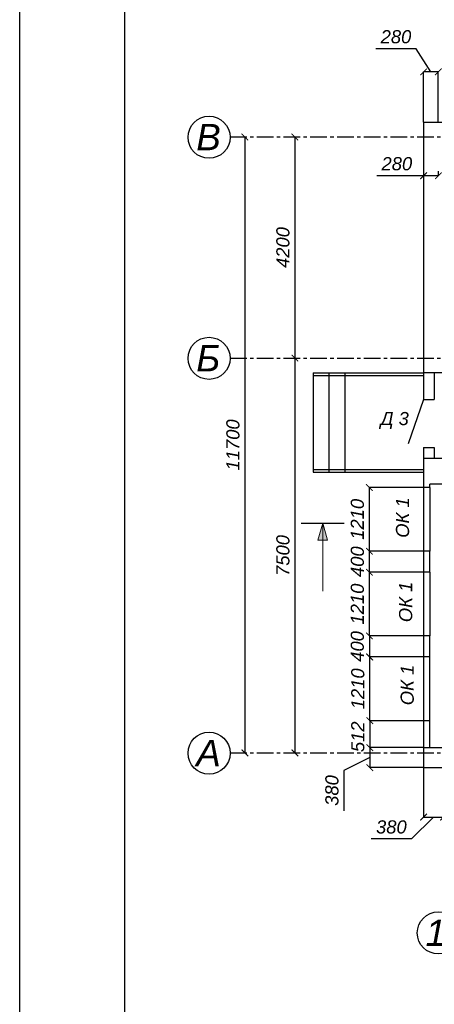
# Model space of a CAD drawing. Header units: millimetres. Extents: x 84778 to 227326, y -44398 to 146312.
# Tile 4 of 67: x 143226 to 151109, y -22334 to -3630. Entities that reach past the tile are written whole.
import ezdxf

# ---------------------------------------------------------------- set-up
doc = ezdxf.new("R2010")
doc.units = ezdxf.units.MM
doc.header["$LTSCALE"] = 10
doc.linetypes.add('CENTER', pattern=[50.8, 31.75, -6.35, 6.35, -6.35])
for name, color, linetype in [('Осевая', 7, 'CENTER'), ('Размерная', 7, 'Continuous'), ('Текст', 7, 'Continuous')]:
    doc.layers.add(name, color=color, linetype=linetype)
doc.layers.add('Основная', color=7, linetype='Continuous', lineweight=30)
doc.layers.add('Тонкая', color=7, linetype='Continuous', lineweight=25)
doc.styles.add('STIL 888', font='ARIALI.TTF')
doc.dimstyles.new('ISO-25$0', dxfattribs={"dimtxt": 250, "dimasz": 125, "dimexe": 1.25, "dimexo": 0.625, "dimgap": 100, "dimtad": 1, "dimdec": 0, "dimtxsty": 'STIL 888', "dimblk": 'ARCHTICK', "dimcen": 2.5, "dimadec": 0, "dimazin": 0, "dimtfac": 1, "dimtdec": 0, "dimtmove": 0, "dimatfit": 3, "dimfxl": 0, "dimarcsym": 0})

# ---------------------------------------------------------------- blocks, each defined once
blk = doc.blocks.new('_ArchTick')
at = {"color": 0, "linetype": 'ByBlock', "const_width": 0.15}
blk.add_lwpolyline([(-0.5, -0.5), (0.5, 0.5)], dxfattribs=at)
blk = doc.blocks.new('*D15')
at = {"layer": 'Defpoints', "color": 0, "linetype": 'Continuous', "ltscale": 1000}
for p in [(148458, -5858), (148458, -10058), (148458, -10058)]:
    blk.add_point(p, dxfattribs=at)
at = {"layer": 'Размерная', "color": 0, "linetype": 'Continuous', "lineweight": -2, "ltscale": 1000}
for p, q in [((148458, -5858), (148457, -5858)), ((148458, -5858), (148458, -10058)), ((148458, -10058), (148457, -10058))]:
    blk.add_line(p, q, dxfattribs=at)
at = {"layer": 'Размерная', "color": 0, "linetype": 'Continuous', "lineweight": -2, "ltscale": 1000, "xscale": 125, "yscale": 125, "zscale": 125}
for p, rotation in [((148458, -5858), 90), ((148458, -10058), 270)]:
    blk.add_blockref('_ArchTick', p, dxfattribs=dict(at, rotation=rotation))
at = {"layer": 'Размерная', "color": 0, "linetype": 'Continuous', "ltscale": 1000, "insert": (148231, -7958), "char_height": 250, "attachment_point": 5, "rotation": 90, "style": 'STIL 888'}
blk.add_mtext('4200', dxfattribs=at)
blk = doc.blocks.new('*D16')
at = {"layer": 'Defpoints', "color": 0, "linetype": 'Continuous', "ltscale": 1000}
for p in [(148458, -10058), (148458, -17558), (148458, -17558)]:
    blk.add_point(p, dxfattribs=at)
at = {"layer": 'Размерная', "color": 0, "linetype": 'Continuous', "lineweight": -2, "ltscale": 1000}
for p, q in [((148458, -10058), (148457, -10058)), ((148458, -10058), (148458, -17558)), ((148458, -17558), (148457, -17558))]:
    blk.add_line(p, q, dxfattribs=at)
at = {"layer": 'Размерная', "color": 0, "linetype": 'Continuous', "lineweight": -2, "ltscale": 1000, "xscale": 125, "yscale": 125, "zscale": 125}
for p, rotation in [((148458, -10058), 90), ((148458, -17558), 270)]:
    blk.add_blockref('_ArchTick', p, dxfattribs=dict(at, rotation=rotation))
at = {"layer": 'Размерная', "color": 0, "linetype": 'Continuous', "ltscale": 1000, "insert": (148231, -13808), "char_height": 250, "attachment_point": 5, "rotation": 90, "style": 'STIL 888'}
blk.add_mtext('7500', dxfattribs=at)
blk = doc.blocks.new('*D17')
at = {"layer": 'Defpoints', "color": 0, "linetype": 'Continuous', "ltscale": 1000}
for p in [(147508, -5858), (147508, -17558), (147508, -17558)]:
    blk.add_point(p, dxfattribs=at)
at = {"layer": 'Размерная', "color": 0, "linetype": 'Continuous', "lineweight": -2, "ltscale": 1000}
for p, q in [((147508, -5858), (147507, -5858)), ((147508, -5858), (147508, -17558)), ((147508, -17558), (147507, -17558))]:
    blk.add_line(p, q, dxfattribs=at)
at = {"layer": 'Размерная', "color": 0, "linetype": 'Continuous', "lineweight": -2, "ltscale": 1000, "xscale": 125, "yscale": 125, "zscale": 125}
for p, rotation in [((147508, -5858), 90), ((147508, -17558), 270)]:
    blk.add_blockref('_ArchTick', p, dxfattribs=dict(at, rotation=rotation))
at = {"layer": 'Размерная', "color": 0, "linetype": 'Continuous', "ltscale": 1000, "insert": (147281, -11708), "char_height": 250, "attachment_point": 5, "rotation": 90, "style": 'STIL 888'}
blk.add_mtext('11700', dxfattribs=at)
blk = doc.blocks.new('*D28')
at = {"layer": 'Defpoints', "color": 0, "linetype": 'Continuous', "ltscale": 1000}
for p in [(150905, -17838), (151285, -17838), (151285, -18777)]:
    blk.add_point(p, dxfattribs=at)
at = {"layer": 'Размерная', "color": 0, "linetype": 'Continuous', "lineweight": -2, "ltscale": 1000}
for p, q in [((150905, -17838), (150905, -18778)), ((151285, -17839), (151285, -18778)), ((151095, -18777), (150676, -19193)), ((150905, -18777), (151285, -18777)), ((150676, -19193), (149909, -19193))]:
    blk.add_line(p, q, dxfattribs=at)
at = {"layer": 'Размерная', "color": 0, "linetype": 'Continuous', "lineweight": -2, "ltscale": 1000, "xscale": 125, "yscale": 125, "zscale": 125, "rotation": 180}
blk.add_blockref('_ArchTick', (150905, -18777), dxfattribs=at)
at = {"layer": 'Размерная', "color": 0, "linetype": 'Continuous', "lineweight": -2, "ltscale": 1000, "xscale": 125, "yscale": 125, "zscale": 125}
blk.add_blockref('_ArchTick', (151285, -18777), dxfattribs=at)
at = {"layer": 'Размерная', "color": 0, "linetype": 'Continuous', "ltscale": 1000, "insert": (150292, -18966), "char_height": 250, "attachment_point": 5, "style": 'STIL 888'}
blk.add_mtext('380', dxfattribs=at)
blk = doc.blocks.new('*D30')
at = {"layer": 'Defpoints', "color": 0, "linetype": 'Continuous', "ltscale": 1000}
for p in [(150905, -4621), (150905, -5578), (151185, -5578)]:
    blk.add_point(p, dxfattribs=at)
at = {"layer": 'Размерная', "color": 0, "linetype": 'Continuous', "lineweight": -2, "ltscale": 1000}
for p, q in [((150762, -4183), (149997, -4183)), ((151045, -4621), (150762, -4183)), ((150905, -5577), (150905, -4619)), ((151185, -4621), (150905, -4621)), ((151185, -5577), (151185, -4619))]:
    blk.add_line(p, q, dxfattribs=at)
at = {"layer": 'Размерная', "color": 0, "linetype": 'Continuous', "lineweight": -2, "ltscale": 1000, "xscale": 125, "yscale": 125, "zscale": 125, "rotation": 180}
blk.add_blockref('_ArchTick', (150905, -4621), dxfattribs=at)
at = {"layer": 'Размерная', "color": 0, "linetype": 'Continuous', "lineweight": -2, "ltscale": 1000, "xscale": 125, "yscale": 125, "zscale": 125}
blk.add_blockref('_ArchTick', (151185, -4621), dxfattribs=at)
at = {"layer": 'Размерная', "color": 0, "linetype": 'Continuous', "ltscale": 1000, "insert": (150380, -3955), "char_height": 250, "attachment_point": 5, "style": 'STIL 888'}
blk.add_mtext('280', dxfattribs=at)
blk = doc.blocks.new('*D46')
at = {"layer": 'Defpoints', "color": 0, "linetype": 'Continuous', "ltscale": 1000}
for p in [(149883, -15736), (150905, -15736), (150905, -16946)]:
    blk.add_point(p, dxfattribs=at)
at = {"layer": 'Размерная', "color": 0, "linetype": 'Continuous', "lineweight": -2, "ltscale": 1000}
for p, q in [((150904, -15736), (149882, -15736)), ((149883, -16946), (149883, -15736)), ((150904, -16946), (149882, -16946))]:
    blk.add_line(p, q, dxfattribs=at)
at = {"layer": 'Размерная', "color": 0, "linetype": 'Continuous', "lineweight": -2, "ltscale": 1000, "xscale": 125, "yscale": 125, "zscale": 125}
for p, rotation in [((149883, -15736), 90), ((149883, -16946), 270)]:
    blk.add_blockref('_ArchTick', p, dxfattribs=dict(at, rotation=rotation))
at = {"layer": 'Размерная', "color": 0, "linetype": 'Continuous', "ltscale": 1000, "insert": (149655, -16341), "char_height": 250, "attachment_point": 5, "rotation": 90, "style": 'STIL 888'}
blk.add_mtext('1210', dxfattribs=at)
blk = doc.blocks.new('*D47')
at = {"layer": 'Defpoints', "color": 0, "linetype": 'Continuous', "ltscale": 1000}
for p in [(150905, -16946), (149883, -17458), (150905, -17458)]:
    blk.add_point(p, dxfattribs=at)
at = {"layer": 'Размерная', "color": 0, "linetype": 'Continuous', "lineweight": -2, "ltscale": 1000}
for p, q in [((150904, -16946), (149882, -16946)), ((149883, -16946), (149883, -17458)), ((150904, -17458), (149882, -17458))]:
    blk.add_line(p, q, dxfattribs=at)
at = {"layer": 'Размерная', "color": 0, "linetype": 'Continuous', "lineweight": -2, "ltscale": 1000, "xscale": 125, "yscale": 125, "zscale": 125}
for p, rotation in [((149883, -16946), 90), ((149883, -17458), 270)]:
    blk.add_blockref('_ArchTick', p, dxfattribs=dict(at, rotation=rotation))
at = {"layer": 'Размерная', "color": 0, "linetype": 'Continuous', "ltscale": 1000, "insert": (149655, -17252), "char_height": 250, "attachment_point": 5, "rotation": 90, "style": 'STIL 888'}
blk.add_mtext('512', dxfattribs=at)
blk = doc.blocks.new('*D48')
at = {"layer": 'Defpoints', "color": 0, "linetype": 'Continuous', "ltscale": 1000}
for p in [(150904, -17458), (149883, -17838), (150905, -17838)]:
    blk.add_point(p, dxfattribs=at)
at = {"layer": 'Размерная', "color": 0, "linetype": 'Continuous', "lineweight": -2, "ltscale": 1000}
for p, q in [((150903, -17458), (149882, -17458)), ((149883, -17458), (149883, -17838)), ((149883, -17648), (149391, -17890)), ((149391, -17890), (149391, -18656)), ((150904, -17838), (149882, -17838))]:
    blk.add_line(p, q, dxfattribs=at)
at = {"layer": 'Размерная', "color": 0, "linetype": 'Continuous', "lineweight": -2, "ltscale": 1000, "xscale": 125, "yscale": 125, "zscale": 125}
for p, rotation in [((149883, -17458), 90), ((149883, -17838), 270)]:
    blk.add_blockref('_ArchTick', p, dxfattribs=dict(at, rotation=rotation))
at = {"layer": 'Размерная', "color": 0, "linetype": 'Continuous', "ltscale": 1000, "insert": (149163, -18273), "char_height": 250, "attachment_point": 5, "rotation": 90, "style": 'STIL 888'}
blk.add_mtext('380', dxfattribs=at)
blk = doc.blocks.new('*D49')
at = {"layer": 'Defpoints', "color": 0, "linetype": 'Continuous', "ltscale": 1000}
for p in [(149875, -14126), (150905, -14126), (150905, -15336)]:
    blk.add_point(p, dxfattribs=at)
at = {"layer": 'Размерная', "color": 0, "linetype": 'Continuous', "lineweight": -2, "ltscale": 1000}
for p, q in [((150904, -14126), (149874, -14126)), ((149875, -15336), (149875, -14126)), ((150904, -15336), (149874, -15336))]:
    blk.add_line(p, q, dxfattribs=at)
at = {"layer": 'Размерная', "color": 0, "linetype": 'Continuous', "lineweight": -2, "ltscale": 1000, "xscale": 125, "yscale": 125, "zscale": 125}
for p, rotation in [((149875, -14126), 90), ((149875, -15336), 270)]:
    blk.add_blockref('_ArchTick', p, dxfattribs=dict(at, rotation=rotation))
at = {"layer": 'Размерная', "color": 0, "linetype": 'Continuous', "ltscale": 1000, "insert": (149647, -14731), "char_height": 250, "attachment_point": 5, "rotation": 90, "style": 'STIL 888'}
blk.add_mtext('1210', dxfattribs=at)
blk = doc.blocks.new('*D50')
at = {"layer": 'Defpoints', "color": 0, "linetype": 'Continuous', "ltscale": 1000}
for p in [(149875, -13726), (150905, -13726), (150905, -14126)]:
    blk.add_point(p, dxfattribs=at)
at = {"layer": 'Размерная', "color": 0, "linetype": 'Continuous', "lineweight": -2, "ltscale": 1000}
for p, q in [((150904, -13726), (149874, -13726)), ((149875, -14126), (149875, -13726)), ((150904, -14126), (149874, -14126))]:
    blk.add_line(p, q, dxfattribs=at)
at = {"layer": 'Размерная', "color": 0, "linetype": 'Continuous', "lineweight": -2, "ltscale": 1000, "xscale": 125, "yscale": 125, "zscale": 125}
for p, rotation in [((149875, -13726), 90), ((149875, -14126), 270)]:
    blk.add_blockref('_ArchTick', p, dxfattribs=dict(at, rotation=rotation))
at = {"layer": 'Размерная', "color": 0, "linetype": 'Continuous', "ltscale": 1000, "insert": (149647, -13926), "char_height": 250, "attachment_point": 5, "rotation": 90, "style": 'STIL 888'}
blk.add_mtext('400', dxfattribs=at)
blk = doc.blocks.new('*D51')
at = {"layer": 'Defpoints', "color": 0, "linetype": 'Continuous', "ltscale": 1000}
for p in [(149875, -12516), (150905, -12516), (150905, -13726)]:
    blk.add_point(p, dxfattribs=at)
at = {"layer": 'Размерная', "color": 0, "linetype": 'Continuous', "lineweight": -2, "ltscale": 1000}
for p, q in [((150904, -12516), (149874, -12516)), ((149875, -13726), (149875, -12516)), ((150904, -13726), (149874, -13726))]:
    blk.add_line(p, q, dxfattribs=at)
at = {"layer": 'Размерная', "color": 0, "linetype": 'Continuous', "lineweight": -2, "ltscale": 1000, "xscale": 125, "yscale": 125, "zscale": 125}
for p, rotation in [((149875, -12516), 90), ((149875, -13726), 270)]:
    blk.add_blockref('_ArchTick', p, dxfattribs=dict(at, rotation=rotation))
at = {"layer": 'Размерная', "color": 0, "linetype": 'Continuous', "ltscale": 1000, "insert": (149647, -13121), "char_height": 250, "attachment_point": 5, "rotation": 90, "style": 'STIL 888'}
blk.add_mtext('1210', dxfattribs=at)
blk = doc.blocks.new('*D52')
at = {"layer": 'Defpoints', "color": 0, "linetype": 'Continuous', "ltscale": 1000}
for p in [(150904, -15336), (149874, -15736), (150905, -15736)]:
    blk.add_point(p, dxfattribs=at)
at = {"layer": 'Размерная', "color": 0, "linetype": 'Continuous', "lineweight": -2, "ltscale": 1000}
for p, q in [((150903, -15336), (149872, -15336)), ((149874, -15336), (149874, -15736)), ((150904, -15736), (149872, -15736))]:
    blk.add_line(p, q, dxfattribs=at)
at = {"layer": 'Размерная', "color": 0, "linetype": 'Continuous', "lineweight": -2, "ltscale": 1000, "xscale": 125, "yscale": 125, "zscale": 125}
for p, rotation in [((149874, -15336), 90), ((149874, -15736), 270)]:
    blk.add_blockref('_ArchTick', p, dxfattribs=dict(at, rotation=rotation))
at = {"layer": 'Размерная', "color": 0, "linetype": 'Continuous', "ltscale": 1000, "insert": (149646, -15536), "char_height": 250, "attachment_point": 5, "rotation": 90, "style": 'STIL 888'}
blk.add_mtext('400', dxfattribs=at)
blk = doc.blocks.new('*D53')
at = {"layer": 'Defpoints', "color": 0, "linetype": 'Continuous', "ltscale": 1000}
for p in [(150905, -6505), (151185, -6505), (151185, -6594)]:
    blk.add_point(p, dxfattribs=at)
at = {"layer": 'Размерная', "color": 0, "linetype": 'Continuous', "lineweight": -2, "ltscale": 1000}
for p, q in [((150905, -6505), (150905, -6596)), ((151185, -6505), (151185, -6596)), ((150905, -6594), (150014, -6594)), ((151185, -6594), (150905, -6594))]:
    blk.add_line(p, q, dxfattribs=at)
at = {"layer": 'Размерная', "color": 0, "linetype": 'Continuous', "lineweight": -2, "ltscale": 1000, "xscale": 125, "yscale": 125, "zscale": 125, "rotation": 180}
blk.add_blockref('_ArchTick', (150905, -6594), dxfattribs=at)
at = {"layer": 'Размерная', "color": 0, "linetype": 'Continuous', "lineweight": -2, "ltscale": 1000, "xscale": 125, "yscale": 125, "zscale": 125}
blk.add_blockref('_ArchTick', (151185, -6594), dxfattribs=at)
at = {"layer": 'Размерная', "color": 0, "linetype": 'Continuous', "ltscale": 1000, "insert": (150397, -6367), "char_height": 250, "attachment_point": 5, "style": 'STIL 888'}
blk.add_mtext('280', dxfattribs=at)

msp = doc.modelspace()

# ---------------------------------------------------------------- hatches: boundary and pattern name
at = {"layer": 'Тонкая', "linetype": 'Continuous', "lineweight": 0, "ltscale": 1000}
h = msp.add_hatch(color=256, dxfattribs=at)
h.paths.add_polyline_path([(148987, -13192), (148894.7, -13516.4), (148987, -13516.4)])
h.paths.add_polyline_path([(148987, -13192), (148987, -13516.4), (149079.2, -13516.4)])

# ---------------------------------------------------------------- linework, layer by layer
at = {"lineweight": 30}
for p, q in [((143226.4, -44397.5), (143226.4, 15002.5)), ((145226.4, -43897.5), (145226.4, 14502.5))]:
    msp.add_line(p, q, dxfattribs=at)
at = {"layer": 'Осевая'}
for points in [[(147226.8, -5857.8), (162644.8, -5857.8)], [(147226.8, -10057.8), (162644.8, -10057.8)], [(147226.8, -17557.8), (162644.8, -17557.8)]]:
    msp.add_lwpolyline(points, dxfattribs=at)
at = {"layer": 'Основная'}
for points in [[(150904.6, -5577.8), (150904.6, -10847.8)], [(150904.6, -5577.8), (152084.6, -5577.8)], [(151104.6, -10337.8), (151104.6, -10847.8)], [(150904.6, -10847.8), (151104.6, -10847.8)], [(150904.6, -11757.8), (151104.6, -11757.8)], [(150904.6, -11757.8), (150904.6, -12516)], [(151104.6, -11757.8), (151104.6, -11957.8)], [(150904.6, -11957.8), (152994.6, -11957.8)], [(150904.6, -13726), (150904.6, -14125.6)], [(150904.6, -15335.6), (150904.6, -15735.8)], [(150904.6, -16945.8), (150904.6, -17837.8)], [(150904.6, -17457.8), (151284.6, -17457.8)], [(150904.6, -17837.8), (151736.3, -17837.8)]]:
    msp.add_lwpolyline(points, dxfattribs=at)
at = {"layer": 'Основная', "ltscale": 50}
msp.add_lwpolyline([(153904.6, -10337.8), (150904.6, -10337.8)], dxfattribs=at)
at = {"layer": 'Основная', "ltscale": 100}
for points in [[(151024.6, -12516), (150904.6, -12516)], [(151384.6, -12451), (151024.6, -12451)], [(151024.6, -12516), (151024.6, -12451)], [(151024.6, -13726), (150904.6, -13726)], [(151024.6, -13791), (151024.6, -13726)], [(151024.6, -14125.6), (151024.6, -13791)], [(151024.6, -14125.6), (150904.6, -14125.6)], [(151024.6, -15335.6), (150904.6, -15335.6)], [(151024.6, -15683.9), (151024.6, -15335.6)], [(151024.6, -15735.8), (151024.6, -15683.9)], [(151024.6, -15735.8), (150904.6, -15735.8)], [(151024.6, -16945.8), (150904.6, -16945.8)], [(151024.6, -17457.8), (151024.6, -16945.8)]]:
    msp.add_lwpolyline(points, dxfattribs=at)
at = {"layer": 'Тонкая', "ltscale": 50}
for points in [[(148804.6, -10337.8), (150904.6, -10337.8)], [(148804.6, -10337.8), (148804.6, -12226.4)], [(148804.6, -10337.8), (150904.6, -10337.8)], [(148804.6, -10387.8), (150904.6, -10387.8)], [(148804.6, -10387.8), (150904.6, -10387.8)], [(149104.6, -10337.8), (149104.6, -12226.4)], [(149104.6, -10337.8), (149104.6, -12226.4)], [(149404.6, -10337.8), (149404.6, -12226.4)], [(149404.6, -10337.8), (149404.6, -12226.4)], [(150904.6, -10847.8), (150614.7, -11686)]]:
    msp.add_lwpolyline(points, dxfattribs=at)
at = {"layer": 'Тонкая'}
for points in [[(148804.6, -12176.4), (150904.6, -12176.4)], [(148804.6, -12226.4), (150904.6, -12226.4)]]:
    msp.add_lwpolyline(points, dxfattribs=at)
at = {"layer": 'Тонкая', "ltscale": 100}
for points in [[(150904.6, -12516), (150904.6, -13726)], [(151024.6, -12516), (151024.6, -13726)], [(150904.6, -14125.6), (150904.6, -15335.6)], [(151024.6, -14125.6), (151024.6, -15335.6)], [(150904.6, -15735.8), (150904.6, -16945.8)], [(151024.6, -16945.8), (151024.6, -15735.8)]]:
    msp.add_lwpolyline(points, dxfattribs=at)
at = {"layer": 'Тонкая', "linetype": 'Continuous', "lineweight": 30, "ltscale": 1000}
msp.add_lwpolyline([(148578.7, -13192), (149395.2, -13192)], dxfattribs=at)
at = {"layer": 'Тонкая', "linetype": 'Continuous', "lineweight": 0, "ltscale": 1000}
for points in [[(148987, -13192), (148894.7, -13516.4), (148894.7, -13516.4)], [(148987, -13192), (148987, -14483.9)], [(148987, -13192), (149079.2, -13516.4), (149079.2, -13516.4)], [(148894.7, -13516.4), (148987, -13516.4)], [(149079.2, -13516.4), (148987, -13516.4)]]:
    msp.add_lwpolyline(points, dxfattribs=at)
at = {"layer": 'Тонкая', "ltscale": 50}
for centre in [(146826.8, -5862.8), (146826.8, -10062.8), (146826.8, -17562.8), (151184.6, -20977.7)]:
    msp.add_circle(centre, 400, dxfattribs=at)

# ---------------------------------------------------------------- texts
at = {"layer": 'Текст', "ltscale": 50, "style": 'STIL 888'}
for s, height, p in [('В', 500, (146583.5, -6110.2)), ('Б', 500, (146583.5, -10310.2)), ('Д 3', 250, (150086.7, -11332.1)), ('А', 500, (146583.5, -17810.2)), ('1', 500, (150941.3, -21225.2))]:
    msp.add_text(s, height=height, dxfattribs=at).set_placement(p)
for p in [(150629.1, -13472.5), (150688, -15075.5), (150718, -16652.9)]:
    msp.add_text('ОК 1', height=250, rotation=90, dxfattribs=at).set_placement(p)

# ---------------------------------------------------------------- dimensions: what is measured, and where the dimension line sits
at = {"layer": 'Размерная', "linetype": 'Continuous', "ltscale": 50}
for base, p1, p2, picture, middle in [((150904.6, -4620.7), (151184.6, -5577.8), (150904.6, -5577.8), '*D30', (150662.4, -4182.7)), ((151284.6, -18776.6), (150904.6, -17837.8), (151284.6, -17838.5), '*D28', (150575.7, -19193.4))]:
    dim = msp.add_linear_dim(base=base, p1=p1, p2=p2, dimstyle='ISO-25$0', override={"dimtmove": 1}, dxfattribs=at)
    dim.commit()
    dim.dimension.update_dxf_attribs({"geometry": picture, "text_midpoint": middle, "dimtype": 160})
for base, p1, p2, picture, middle in [((147508.3, -17557.8), (147508.3, -5857.8), (147508.3, -17557.8), '*D17', (147280.6, -11707.8)), ((148458.3, -10057.8), (148458.3, -5857.8), (148458.3, -10057.8), '*D15', (148230.7, -7957.8)), ((149874.9, -14125.6), (150904.6, -15335.6), (150904.6, -14125.6), '*D49', (149647.3, -14730.6)), ((149882.9, -15735.8), (150904.6, -16945.8), (150904.6, -15735.8), '*D46', (149655.2, -16340.8))]:
    dim = msp.add_linear_dim(base=base, p1=p1, p2=p2, angle=90, dimstyle='ISO-25$0', dxfattribs=at)
    dim.commit()
    dim.dimension.update_dxf_attribs({"geometry": picture, "text_midpoint": middle})
dim = msp.add_linear_dim(base=(151184.6, -6594.4), p1=(150904.6, -6504.7), p2=(151184.6, -6504.7), dimstyle='ISO-25$0', dxfattribs=at)
dim.commit()
dim.dimension.update_dxf_attribs({"geometry": '*D53', "text_midpoint": (150396.9, -6594.4), "dimtype": 160})
for base, p1, p2, picture, middle in [((148458.3, -17557.8), (148458.3, -10057.8), (148458.3, -17557.8), '*D16', (148230.7, -13807.8)), ((149874.9, -12516), (150904.6, -13726), (150904.6, -12516), '*D51', (149647.3, -13121))]:
    dim = msp.add_linear_dim(base=base, p1=p1, p2=p2, angle=90, dimstyle='ISO-25$0', override={"dimtmove": 1}, dxfattribs=at)
    dim.commit()
    dim.dimension.update_dxf_attribs({"geometry": picture, "text_midpoint": middle})
for base, p1, p2, picture, middle in [((149874.9, -13726), (150904.6, -14125.6), (150904.6, -13726), '*D50', (149874.9, -13925.8)), ((149882.9, -17457.8), (150904.6, -16945.8), (150904.6, -17457.8), '*D47', (149882.9, -17251.8)), ((149882.9, -17837.8), (150904, -17457.8), (150904.6, -17837.8), '*D48', (149391.1, -17989.6))]:
    dim = msp.add_linear_dim(base=base, p1=p1, p2=p2, angle=90, dimstyle='ISO-25$0', override={"dimtmove": 1}, dxfattribs=at)
    dim.commit()
    dim.dimension.update_dxf_attribs({"geometry": picture, "text_midpoint": middle, "dimtype": 160})
dim = msp.add_linear_dim(base=(149873.6, -15735.8), p1=(150904, -15335.6), p2=(150904.6, -15735.8), angle=90, dimstyle='ISO-25$0', dxfattribs=at)
dim.commit()
dim.dimension.update_dxf_attribs({"geometry": '*D52', "text_midpoint": (149873.6, -15535.7), "dimtype": 160})

doc.saveas('drawing.dxf')
